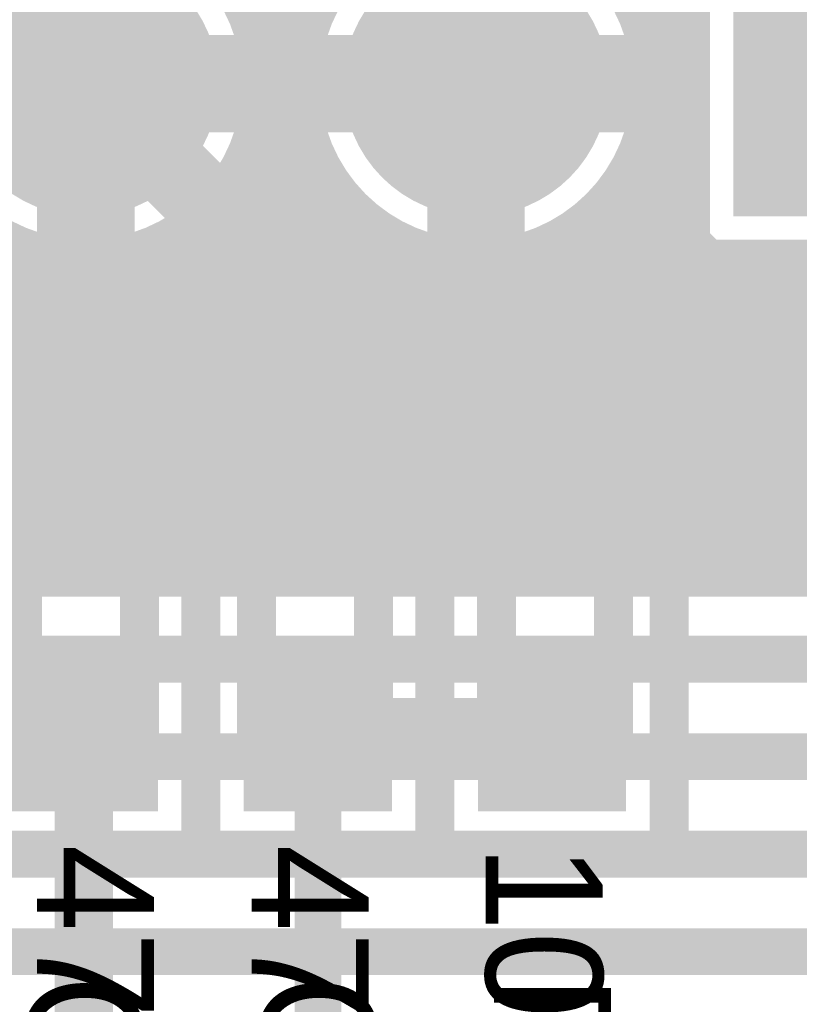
# Model space of a CAD drawing. Extents: x 7.17 to 14.1, y 4 to 11.75.
# Tile 143 of 189: x 10.33 to 10.53, y 8 to 8.25. Entities that reach past the tile are written whole.
import ezdxf

# ---------------------------------------------------------------- set-up
doc = ezdxf.new("R2010")
doc.units = 0
doc.layers.get('0').update_dxf_attribs({"linetype": 'CONTINUOUS'})
for name, color, linetype in [('BOTTOMLAYER', 5, 'CONTINUOUS'), ('BOTTOMSOLDER', 6, 'CONTINUOUS'), ('MECHANICAL1', 6, 'CONTINUOUS'), ('MECHANICAL7', 56, 'CONTINUOUS'), ('MULTILAYER', 9, 'CONTINUOUS'), ('TOPLAYER', 1, 'CONTINUOUS'), ('TOPOVERLAY', 2, 'CONTINUOUS'), ('TOPPASTE', 8, 'CONTINUOUS'), ('TOPSOLDER', 216, 'CONTINUOUS')]:
    doc.layers.add(name, color=color, linetype=linetype)

# ---------------------------------------------------------------- blocks, each defined once
blk = doc.blocks.new('HDR_10_91')
at = {"layer": 'BOTTOMSOLDER', "const_width": 0.034}
for points in [[(-0.017, -0.1, 1), (0.017, -0.1, 1)], [(-0.017, -0.2, 1), (0.017, -0.2, 1)]]:
    blk.add_lwpolyline(points, format="xyb", close=True, dxfattribs=at)
at = {"layer": 'BOTTOMSOLDER'}
blk.add_solid([(-0.034, 0.034), (-0.034, -0.034), (0.034, 0.034), (0.034, -0.034)], dxfattribs=at)
at = {"layer": 'MULTILAYER', "const_width": 0.03}
for points in [[(-0.015, -0.1, 1), (0.015, -0.1, 1)], [(-0.015, -0.2, 1), (0.015, -0.2, 1)]]:
    blk.add_lwpolyline(points, format="xyb", close=True, dxfattribs=at)
at = {"layer": 'MULTILAYER'}
blk.add_solid([(-0.03, 0.03), (-0.03, -0.03), (0.03, 0.03), (0.03, -0.03)], dxfattribs=at)
at = {"layer": 'TOPOVERLAY', "const_width": 0.01}
blk.add_lwpolyline([(0.05, -0.95), (0.05, 0.05)], dxfattribs=at)
at = {"layer": 'TOPSOLDER', "const_width": 0.034}
for points in [[(-0.017, -0.1, 1), (0.017, -0.1, 1)], [(-0.017, -0.2, 1), (0.017, -0.2, 1)]]:
    blk.add_lwpolyline(points, format="xyb", close=True, dxfattribs=at)
at = {"layer": 'TOPSOLDER'}
blk.add_solid([(-0.034, 0.034), (-0.034, -0.034), (0.034, 0.034), (0.034, -0.034)], dxfattribs=at)
blk = doc.blocks.new('0603_114')
at = {"layer": 'MECHANICAL1', "const_width": 0.01}
for points in [[(-0.000531, -0.014252), (-0.000531, 0.015748)], [(0.059468, 0.015748), (-0.000531, 0.015748)], [(0.059468, -0.014252), (0.059468, 0.015748)], [(0.059468, -0.014252), (-0.000531, -0.014252)]]:
    blk.add_lwpolyline(points, dxfattribs=at)
at = {"layer": 'MECHANICAL1', "const_width": 0.005}
for points in [[(-0.003031, 0.015748, 1), (0.001969, 0.015748, 1)], [(-0.003031, 0.015748, 1), (0.001969, 0.015748, 1)], [(0.056968, 0.015748, 1), (0.061968, 0.015748, 1)], [(0.056968, 0.015748, 1), (0.061968, 0.015748, 1)], [(-0.003031, -0.014252, 1), (0.001969, -0.014252, 1)], [(-0.003031, -0.014252, 1), (0.001969, -0.014252, 1)], [(0.056968, -0.014252, 1), (0.061968, -0.014252, 1)], [(0.056968, -0.014252, 1), (0.061968, -0.014252, 1)]]:
    blk.add_lwpolyline(points, format="xyb", close=True, dxfattribs=at)
at = {"layer": 'TOPLAYER'}
for points in [[(-0.015, -0.015), (0.015, -0.015), (-0.015, 0.015), (0.015, 0.015)], [(0.045, -0.015), (0.075, -0.015), (0.045, 0.015), (0.075, 0.015)]]:
    blk.add_solid(points, dxfattribs=at)
at = {"layer": 'TOPOVERLAY', "const_width": 0.01}
for points in [[(-0.03, 0), (-0.03, 0.03)], [(0.09, 0.03), (-0.03, 0.03)], [(0.09, -0.03), (0.09, 0.03)], [(-0.03, -0.03), (-0.03, 0)], [(0.09, -0.03), (-0.03, -0.03)]]:
    blk.add_lwpolyline(points, dxfattribs=at)
at = {"layer": 'TOPOVERLAY', "const_width": 0.005}
for points in [[(-0.0325, 0.03, 1), (-0.0275, 0.03, 1)], [(-0.0325, 0.03, 1), (-0.0275, 0.03, 1)], [(0.0875, 0.03, 1), (0.0925, 0.03, 1)], [(0.0875, 0.03, 1), (0.0925, 0.03, 1)], [(-0.0325, 0, 1), (-0.0275, 0, 1)], [(-0.0325, 0, 1), (-0.0275, 0, 1)], [(-0.0325, -0.03, 1), (-0.0275, -0.03, 1)], [(-0.0325, -0.03, 1), (-0.0275, -0.03, 1)], [(0.0875, -0.03, 1), (0.0925, -0.03, 1)], [(0.0875, -0.03, 1), (0.0925, -0.03, 1)]]:
    blk.add_lwpolyline(points, format="xyb", close=True, dxfattribs=at)
at = {"layer": 'TOPPASTE'}
for points in [[(-0.015, -0.015), (0.015, -0.015), (-0.015, 0.015), (0.015, 0.015)], [(0.045, -0.015), (0.075, -0.015), (0.045, 0.015), (0.075, 0.015)]]:
    blk.add_solid(points, dxfattribs=at)
at = {"layer": 'TOPSOLDER'}
for points in [[(-0.019, -0.019), (0.019, -0.019), (-0.019, 0.019), (0.019, 0.019)], [(0.041, -0.019), (0.079, -0.019), (0.041, 0.019), (0.079, 0.019)]]:
    blk.add_solid(points, dxfattribs=at)
blk = doc.blocks.new('0603_115')
at = {"layer": 'MECHANICAL1', "const_width": 0.01}
for points in [[(-0.000531, 0.015748), (-0.000531, -0.014252)], [(-0.000531, 0.015748), (0.059468, 0.015748)], [(0.059468, 0.015748), (0.059468, -0.014252)], [(-0.000531, -0.014252), (0.059468, -0.014252)]]:
    blk.add_lwpolyline(points, dxfattribs=at)
at = {"layer": 'MECHANICAL1', "const_width": 0.005}
for points in [[(-0.003031, 0.015748, 1), (0.001969, 0.015748, 1)], [(-0.003031, 0.015748, 1), (0.001969, 0.015748, 1)], [(0.056968, 0.015748, 1), (0.061968, 0.015748, 1)], [(0.056968, 0.015748, 1), (0.061968, 0.015748, 1)], [(-0.003031, -0.014252, 1), (0.001969, -0.014252, 1)], [(-0.003031, -0.014252, 1), (0.001969, -0.014252, 1)], [(0.056968, -0.014252, 1), (0.061968, -0.014252, 1)], [(0.056968, -0.014252, 1), (0.061968, -0.014252, 1)]]:
    blk.add_lwpolyline(points, format="xyb", close=True, dxfattribs=at)
at = {"layer": 'TOPLAYER'}
for points in [[(-0.015, -0.015), (0.015, -0.015), (-0.015, 0.015), (0.015, 0.015)], [(0.045, -0.015), (0.075, -0.015), (0.045, 0.015), (0.075, 0.015)]]:
    blk.add_solid(points, dxfattribs=at)
at = {"layer": 'TOPOVERLAY', "const_width": 0.01}
for points in [[(-0.03, 0.03), (-0.03, 0)], [(-0.03, 0.03), (0.09, 0.03)], [(0.09, 0.03), (0.09, -0.03)], [(-0.03, 0), (-0.03, -0.03)], [(-0.03, -0.03), (0.09, -0.03)]]:
    blk.add_lwpolyline(points, dxfattribs=at)
at = {"layer": 'TOPOVERLAY', "const_width": 0.005}
for points in [[(-0.0325, 0.03, 1), (-0.0275, 0.03, 1)], [(-0.0325, 0.03, 1), (-0.0275, 0.03, 1)], [(0.0875, 0.03, 1), (0.0925, 0.03, 1)], [(0.0875, 0.03, 1), (0.0925, 0.03, 1)], [(-0.0325, 0, 1), (-0.0275, 0, 1)], [(-0.0325, 0, 1), (-0.0275, 0, 1)], [(-0.0325, -0.03, 1), (-0.0275, -0.03, 1)], [(-0.0325, -0.03, 1), (-0.0275, -0.03, 1)], [(0.0875, -0.03, 1), (0.0925, -0.03, 1)], [(0.0875, -0.03, 1), (0.0925, -0.03, 1)]]:
    blk.add_lwpolyline(points, format="xyb", close=True, dxfattribs=at)
at = {"layer": 'TOPPASTE'}
for points in [[(-0.015, -0.015), (0.015, -0.015), (-0.015, 0.015), (0.015, 0.015)], [(0.045, -0.015), (0.075, -0.015), (0.045, 0.015), (0.075, 0.015)]]:
    blk.add_solid(points, dxfattribs=at)
at = {"layer": 'TOPSOLDER'}
for points in [[(-0.019, -0.019), (0.019, -0.019), (-0.019, 0.019), (0.019, 0.019)], [(0.041, -0.019), (0.079, -0.019), (0.041, 0.019), (0.079, 0.019)]]:
    blk.add_solid(points, dxfattribs=at)
blk = doc.blocks.new('0603_116')
at = {"layer": 'MECHANICAL1', "const_width": 0.01}
for points in [[(-0.000531, 0.015748), (-0.000531, -0.014252)], [(-0.000531, 0.015748), (0.059468, 0.015748)], [(0.059468, 0.015748), (0.059468, -0.014252)], [(-0.000531, -0.014252), (0.059468, -0.014252)]]:
    blk.add_lwpolyline(points, dxfattribs=at)
at = {"layer": 'MECHANICAL1', "const_width": 0.005}
for points in [[(-0.003031, 0.015748, 1), (0.001969, 0.015748, 1)], [(-0.003031, 0.015748, 1), (0.001969, 0.015748, 1)], [(0.056968, 0.015748, 1), (0.061968, 0.015748, 1)], [(0.056968, 0.015748, 1), (0.061968, 0.015748, 1)], [(-0.003031, -0.014252, 1), (0.001969, -0.014252, 1)], [(-0.003031, -0.014252, 1), (0.001969, -0.014252, 1)], [(0.056968, -0.014252, 1), (0.061968, -0.014252, 1)], [(0.056968, -0.014252, 1), (0.061968, -0.014252, 1)]]:
    blk.add_lwpolyline(points, format="xyb", close=True, dxfattribs=at)
at = {"layer": 'TOPLAYER'}
for points in [[(-0.015, -0.015), (0.015, -0.015), (-0.015, 0.015), (0.015, 0.015)], [(0.045, -0.015), (0.075, -0.015), (0.045, 0.015), (0.075, 0.015)]]:
    blk.add_solid(points, dxfattribs=at)
at = {"layer": 'TOPOVERLAY', "const_width": 0.01}
for points in [[(-0.03, 0.03), (-0.03, 0)], [(-0.03, 0.03), (0.09, 0.03)], [(0.09, 0.03), (0.09, -0.03)], [(-0.03, 0), (-0.03, -0.03)], [(-0.03, -0.03), (0.09, -0.03)]]:
    blk.add_lwpolyline(points, dxfattribs=at)
at = {"layer": 'TOPOVERLAY', "const_width": 0.005}
for points in [[(-0.0325, 0.03, 1), (-0.0275, 0.03, 1)], [(-0.0325, 0.03, 1), (-0.0275, 0.03, 1)], [(0.0875, 0.03, 1), (0.0925, 0.03, 1)], [(0.0875, 0.03, 1), (0.0925, 0.03, 1)], [(-0.0325, 0, 1), (-0.0275, 0, 1)], [(-0.0325, 0, 1), (-0.0275, 0, 1)], [(-0.0325, -0.03, 1), (-0.0275, -0.03, 1)], [(-0.0325, -0.03, 1), (-0.0275, -0.03, 1)], [(0.0875, -0.03, 1), (0.0925, -0.03, 1)], [(0.0875, -0.03, 1), (0.0925, -0.03, 1)]]:
    blk.add_lwpolyline(points, format="xyb", close=True, dxfattribs=at)
at = {"layer": 'TOPPASTE'}
for points in [[(-0.015, -0.015), (0.015, -0.015), (-0.015, 0.015), (0.015, 0.015)], [(0.045, -0.015), (0.075, -0.015), (0.045, 0.015), (0.075, 0.015)]]:
    blk.add_solid(points, dxfattribs=at)
at = {"layer": 'TOPSOLDER'}
for points in [[(-0.019, -0.019), (0.019, -0.019), (-0.019, 0.019), (0.019, 0.019)], [(0.041, -0.019), (0.079, -0.019), (0.041, 0.019), (0.079, 0.019)]]:
    blk.add_solid(points, dxfattribs=at)

msp = doc.modelspace()

# ---------------------------------------------------------------- linework, layer by layer
at = {"layer": 'BOTTOMLAYER'}
for points, const_width in [([(10.263904, 8.396646), (10.403158, 8.257393)], 0.008), ([(10.38296, 8.254565), (10.520904, 8.392509)], 0.008), ([(10.507097, 8.11), (10.788614, 8.391518)], 0.008), ([(10.263904, 8.389575), (10.401024, 8.252455)], 0.008), ([(10.384787, 8.24932), (10.520904, 8.385438)], 0.008), ([(10.514168, 8.11), (10.79138, 8.387212)], 0.008), ([(10.521239, 8.11), (10.794534, 8.383295)], 0.008), ([(10.263904, 8.382504), (10.399436, 8.246972)], 0.008), ([(10.369904, 8.382571), (10.498404, 8.254071)], 0.008), ([(10.385998, 8.243461), (10.520904, 8.378367)], 0.008), ([(10.52831, 8.11), (10.798063, 8.379753)], 0.008), ([(10.369904, 8.3755), (10.498404, 8.246999)], 0.008), ([(10.342404, 8.2375), (10.342404, 8.2775)], 0.025), ([(10.442404, 8.2375), (10.442404, 8.2775)], 0.025), ([(10.498404, 8.1935), (10.498404, 8.2815)], 0.008), ([(10.482657, 8.255267), (10.498404, 8.271014)], 0.008), ([(10.484561, 8.2501), (10.498404, 8.263942)], 0.008), ([(10.381336, 8.258001), (10.398529, 8.240808)], 0.008), ([(10.48587, 8.244337), (10.498404, 8.256871)], 0.008), ([(10.48232, 8.256012), (10.498404, 8.239928)], 0.008), ([(10.386398, 8.23679), (10.400487, 8.250879)], 0.008), ([(10.486403, 8.237799), (10.498404, 8.2498)], 0.008), ([(10.385394, 8.246871), (10.398569, 8.233697)], 0.008), ([(10.302404, 8.2375), (10.342404, 8.2375)], 0.025), ([(10.342404, 8.1975), (10.342404, 8.2375)], 0.025), ([(10.342404, 8.2375), (10.382404, 8.2375)], 0.025), ([(10.402404, 8.2375), (10.442404, 8.2375)], 0.025), ([(10.442404, 8.1975), (10.442404, 8.2375)], 0.025), ([(10.442404, 8.2375), (10.482404, 8.2375)], 0.025), ([(10.48565, 8.245611), (10.498404, 8.232857)], 0.008), ([(10.385549, 8.22887), (10.39863, 8.24195)], 0.008), ([(10.485778, 8.230103), (10.498404, 8.242729)], 0.008), ([(10.386385, 8.23881), (10.400226, 8.224969)], 0.008), ([(10.486403, 8.237787), (10.498404, 8.225786)], 0.008), ([(10.38194, 8.218189), (10.398491, 8.23474)], 0.008), ([(10.482796, 8.22005), (10.498404, 8.235658)], 0.008), ([(10.386066, 8.232058), (10.407799, 8.210325)], 0.008), ([(10.485947, 8.231172), (10.498404, 8.218715)], 0.008), ([(10.280822, 8.11), (10.399332, 8.22851)], 0.008), ([(10.285118, 8.226939), (10.402057, 8.11)], 0.008), ([(10.379817, 8.11), (10.498404, 8.228587)], 0.008), ([(10.384912, 8.22614), (10.501053, 8.11)], 0.008), ([(10.484694, 8.225354), (10.498404, 8.211644)], 0.008), ([(10.283418, 8.221568), (10.394986, 8.11)], 0.008), ([(10.287893, 8.11), (10.40087, 8.222977)], 0.008), ([(10.386888, 8.11), (10.498404, 8.221516)], 0.008), ([(10.383132, 8.22085), (10.493982, 8.11)], 0.008), ([(10.482835, 8.220142), (10.498404, 8.204573)], 0.008), ([(10.28119, 8.216725), (10.387915, 8.11)], 0.008), ([(10.294964, 8.11), (10.402962, 8.217998)], 0.008), ([(10.380835, 8.216075), (10.48691, 8.11)], 0.008), ([(10.393959, 8.11), (10.498404, 8.214445)], 0.008), ([(10.480471, 8.215435), (10.498404, 8.197502)], 0.008), ([(10.278502, 8.212342), (10.380844, 8.11)], 0.008), ([(10.302035, 8.11), (10.405529, 8.213494)], 0.008), ([(10.378085, 8.211754), (10.479839, 8.11)], 0.008), ([(10.47766, 8.211175), (10.578835, 8.11)], 0.008), ([(10.309106, 8.11), (10.408528, 8.209422)], 0.008), ([(10.275391, 8.208382), (10.373773, 8.11)], 0.008), ([(10.374916, 8.207852), (10.472768, 8.11)], 0.008), ([(10.40103, 8.11), (10.498404, 8.207374)], 0.008), ([(10.474433, 8.207331), (10.571764, 8.11)], 0.008), ([(10.271874, 8.204827), (10.366702, 8.11)], 0.008), ([(10.316177, 8.11), (10.411934, 8.205757)], 0.008), ([(10.371342, 8.204355), (10.465697, 8.11)], 0.008), ([(10.470802, 8.203891), (10.564692, 8.11)], 0.008), ([(10.267953, 8.201678), (10.359631, 8.11)], 0.008), ([(10.323248, 8.11), (10.415745, 8.202496)], 0.008), ([(10.367362, 8.201264), (10.458626, 8.11)], 0.008), ([(10.415228, 8.202895), (10.508124, 8.11)], 0.008), ([(10.263611, 8.198948), (10.352559, 8.11)], 0.008), ([(10.318693, 8.200435), (10.409128, 8.11)], 0.008), ([(10.330319, 8.11), (10.419969, 8.199649)], 0.008), ([(10.362959, 8.198596), (10.451555, 8.11)], 0.008), ([(10.408102, 8.11), (10.498404, 8.200302)], 0.008), ([(10.466763, 8.200858), (10.557621, 8.11)], 0.008), ([(10.238395, 8.11), (10.325339, 8.196944)], 0.008), ([(10.258814, 8.196675), (10.345488, 8.11)], 0.008), ([(10.273751, 8.11), (10.361714, 8.197964)], 0.008), ([(10.33739, 8.11), (10.424637, 8.197247)], 0.008), ([(10.358092, 8.196392), (10.444484, 8.11)], 0.008), ([(10.372746, 8.11), (10.459854, 8.197108)], 0.008), ([(10.45736, 8.19612), (10.543479, 8.11)], 0.008), ([(10.462297, 8.198254), (10.55055, 8.11)], 0.008), ([(10.498404, 8.197502), (10.502406, 8.1935)], 0.008), ([(10.240744, 8.193531), (10.324275, 8.11)], 0.008), ([(10.245466, 8.11), (10.330584, 8.195118)], 0.008), ([(10.247545, 8.193801), (10.331346, 8.11)], 0.008), ([(10.252537, 8.11), (10.336443, 8.193906)], 0.008), ([(10.253496, 8.194921), (10.338417, 8.11)], 0.008), ([(10.259608, 8.11), (10.343114, 8.193506)], 0.008), ([(10.26668, 8.11), (10.351034, 8.194355)], 0.008), ([(10.331266, 8.194933), (10.416199, 8.11)], 0.008), ([(10.339686, 8.193584), (10.42327, 8.11)], 0.008), ([(10.344462, 8.11), (10.429804, 8.195343)], 0.008), ([(10.346637, 8.193704), (10.430342, 8.11)], 0.008), ([(10.351533, 8.11), (10.435567, 8.194034)], 0.008), ([(10.352693, 8.19472), (10.437413, 8.11)], 0.008), ([(10.358604, 8.11), (10.442105, 8.193501)], 0.008), ([(10.365675, 8.11), (10.449801, 8.194126)], 0.008), ([(10.415173, 8.11), (10.498673, 8.1935)], 0.008), ([(10.422244, 8.11), (10.505744, 8.1935)], 0.008), ([(10.429315, 8.11), (10.512815, 8.1935)], 0.008), ([(10.429873, 8.195322), (10.515195, 8.11)], 0.008), ([(10.436386, 8.11), (10.519886, 8.1935)], 0.008), ([(10.438601, 8.193665), (10.522266, 8.11)], 0.008), ([(10.443457, 8.11), (10.526957, 8.1935)], 0.008), ([(10.445712, 8.193625), (10.529337, 8.11)], 0.008), ([(10.450528, 8.11), (10.534028, 8.1935)], 0.008), ([(10.451876, 8.194532), (10.536408, 8.11)], 0.008), ([(10.457599, 8.11), (10.541099, 8.1935)], 0.008), ([(10.46467, 8.11), (10.54817, 8.1935)], 0.008), ([(10.471741, 8.11), (10.555241, 8.1935)], 0.008), ([(10.478813, 8.11), (10.562313, 8.1935)], 0.008), ([(10.485884, 8.11), (10.569384, 8.1935)], 0.008), ([(10.492955, 8.11), (10.576455, 8.1935)], 0.008), ([(10.498404, 8.1935), (10.586404, 8.1935)], 0.008), ([(10.500026, 8.11), (10.583526, 8.1935)], 0.008), ([(10.502406, 8.1935), (10.585906, 8.11)], 0.008), ([(10.509477, 8.1935), (10.592977, 8.11)], 0.008), ([(10.516548, 8.1935), (10.600048, 8.11)], 0.008), ([(10.523619, 8.1935), (10.607119, 8.11)], 0.008), ([(9.534624, 8.11), (10.73634, 8.11)], 0.008), ([(9.239904, 8.09), (10.744624, 8.09)], 0.012), ([(9.224904, 8.065), (10.764624, 8.065)], 0.012), ([(9.209904, 8.04), (10.779624, 8.04)], 0.012), ([(9.194904, 8.015), (10.792404, 8.015)], 0.012)]:
    msp.add_lwpolyline(points, dxfattribs=dict(at, const_width=const_width))
for points, const_width in [([(10.386404, 8.2375, 1), (10.298404, 8.2375, 1)], 0.008), ([(10.486404, 8.2375, 1), (10.398404, 8.2375, 1)], 0.008), ([(10.401158, 8.257393, 1), (10.405158, 8.257393, 1)], 0.004), ([(10.496404, 8.256871, 1), (10.500404, 8.256871, 1)], 0.004), ([(10.38096, 8.254565, 1), (10.38496, 8.254565, 1)], 0.004), ([(10.48032, 8.256012, 1), (10.48432, 8.256012, 1)], 0.004), ([(10.480657, 8.255267, 1), (10.484657, 8.255267, 1)], 0.004), ([(10.496404, 8.254071, 1), (10.500404, 8.254071, 1)], 0.004), ([(10.399024, 8.252455, 1), (10.403024, 8.252455, 1)], 0.004), ([(10.382786, 8.24932, 1), (10.386786, 8.24932, 1)], 0.004), ([(10.398487, 8.250879, 1), (10.402487, 8.250879, 1)], 0.004), ([(10.482561, 8.2501, 1), (10.486561, 8.2501, 1)], 0.004), ([(10.496404, 8.2498, 1), (10.500404, 8.2498, 1)], 0.004), ([(10.383394, 8.246871, 1), (10.387394, 8.246871, 1)], 0.004), ([(10.397436, 8.246972, 1), (10.401436, 8.246972, 1)], 0.004), ([(10.496404, 8.246999, 1), (10.500404, 8.246999, 1)], 0.004), ([(10.336154, 8.2375, 1), (10.348654, 8.2375, 1)], 0.0125), ([(10.336154, 8.2375, 1), (10.348654, 8.2375, 1)], 0.0125), ([(10.336154, 8.2375, 1), (10.348654, 8.2375, 1)], 0.0125), ([(10.336154, 8.2375, 1), (10.348654, 8.2375, 1)], 0.0125), ([(10.376154, 8.2375, 1), (10.388654, 8.2375, 1)], 0.0125), ([(10.396154, 8.2375, 1), (10.408654, 8.2375, 1)], 0.0125), ([(10.436154, 8.2375, 1), (10.448654, 8.2375, 1)], 0.0125), ([(10.436154, 8.2375, 1), (10.448654, 8.2375, 1)], 0.0125), ([(10.436154, 8.2375, 1), (10.448654, 8.2375, 1)], 0.0125), ([(10.436154, 8.2375, 1), (10.448654, 8.2375, 1)], 0.0125), ([(10.476154, 8.2375, 1), (10.488654, 8.2375, 1)], 0.0125), ([(10.48365, 8.245611, 1), (10.48765, 8.245611, 1)], 0.004), ([(10.48387, 8.244337, 1), (10.48787, 8.244337, 1)], 0.004), ([(10.383998, 8.243461, 1), (10.387998, 8.243461, 1)], 0.004), ([(10.39663, 8.24195, 1), (10.40063, 8.24195, 1)], 0.004), ([(10.496404, 8.242729, 1), (10.500404, 8.242729, 1)], 0.004), ([(10.384384, 8.23881, 1), (10.388385, 8.23881, 1)], 0.004), ([(10.396529, 8.240808, 1), (10.400529, 8.240808, 1)], 0.004), ([(10.496404, 8.239928, 1), (10.500404, 8.239928, 1)], 0.004), ([(10.384398, 8.23679, 1), (10.388398, 8.23679, 1)], 0.004), ([(10.384404, 8.2375, 1), (10.388404, 8.2375, 1)], 0.004), ([(10.396404, 8.2375, 1), (10.400404, 8.2375, 1)], 0.004), ([(10.484403, 8.237799, 1), (10.488403, 8.237799, 1)], 0.004), ([(10.484403, 8.237787, 1), (10.488403, 8.237787, 1)], 0.004), ([(10.484404, 8.2375, 1), (10.488404, 8.2375, 1)], 0.004), ([(10.396491, 8.23474, 1), (10.400491, 8.23474, 1)], 0.004), ([(10.496404, 8.235658, 1), (10.500404, 8.235658, 1)], 0.004), ([(10.384066, 8.232058, 1), (10.388066, 8.232058, 1)], 0.004), ([(10.396569, 8.233697, 1), (10.400569, 8.233697, 1)], 0.004), ([(10.496404, 8.232857, 1), (10.500404, 8.232857, 1)], 0.004), ([(10.383549, 8.22887, 1), (10.387549, 8.22887, 1)], 0.004), ([(10.483778, 8.230103, 1), (10.487778, 8.230103, 1)], 0.004), ([(10.483947, 8.231172, 1), (10.487947, 8.231172, 1)], 0.004), ([(10.397332, 8.22851, 1), (10.401332, 8.22851, 1)], 0.004), ([(10.496404, 8.228587, 1), (10.500404, 8.228587, 1)], 0.004), ([(10.382912, 8.22614, 1), (10.386912, 8.22614, 1)], 0.004), ([(10.398226, 8.224969, 1), (10.402226, 8.224969, 1)], 0.004), ([(10.482694, 8.225354, 1), (10.486694, 8.225354, 1)], 0.004), ([(10.496404, 8.225786, 1), (10.500404, 8.225786, 1)], 0.004), ([(10.39887, 8.222977, 1), (10.40287, 8.222977, 1)], 0.004), ([(10.496404, 8.221516, 1), (10.500404, 8.221516, 1)], 0.004), ([(10.381132, 8.22085, 1), (10.385132, 8.22085, 1)], 0.004), ([(10.480796, 8.22005, 1), (10.484796, 8.22005, 1)], 0.004), ([(10.480835, 8.220142, 1), (10.484835, 8.220142, 1)], 0.004), ([(10.496404, 8.218715, 1), (10.500404, 8.218715, 1)], 0.004), ([(10.37994, 8.218189, 1), (10.38394, 8.218189, 1)], 0.004), ([(10.400962, 8.217998, 1), (10.404962, 8.217998, 1)], 0.004), ([(10.378835, 8.216075, 1), (10.382835, 8.216075, 1)], 0.004), ([(10.478471, 8.215435, 1), (10.482471, 8.215435, 1)], 0.004), ([(10.496404, 8.214445, 1), (10.500404, 8.214445, 1)], 0.004), ([(10.376085, 8.211754, 1), (10.380085, 8.211754, 1)], 0.004), ([(10.403529, 8.213494, 1), (10.407529, 8.213494, 1)], 0.004), ([(10.47566, 8.211175, 1), (10.47966, 8.211175, 1)], 0.004), ([(10.496404, 8.211644, 1), (10.500404, 8.211644, 1)], 0.004), ([(10.405799, 8.210325, 1), (10.409799, 8.210325, 1)], 0.004), ([(10.406528, 8.209422, 1), (10.410528, 8.209422, 1)], 0.004), ([(10.336154, 8.1975, 1), (10.348654, 8.1975, 1)], 0.0125), ([(10.372916, 8.207852, 1), (10.376916, 8.207852, 1)], 0.004), ([(10.436154, 8.1975, 1), (10.448654, 8.1975, 1)], 0.0125), ([(10.472433, 8.207331, 1), (10.476433, 8.207331, 1)], 0.004), ([(10.496404, 8.207374, 1), (10.500404, 8.207374, 1)], 0.004), ([(10.369342, 8.204355, 1), (10.373342, 8.204355, 1)], 0.004), ([(10.409934, 8.205757, 1), (10.413934, 8.205757, 1)], 0.004), ([(10.468802, 8.203891, 1), (10.472802, 8.203891, 1)], 0.004), ([(10.496404, 8.204573, 1), (10.500404, 8.204573, 1)], 0.004), ([(10.365362, 8.201264, 1), (10.369362, 8.201264, 1)], 0.004), ([(10.413229, 8.202895, 1), (10.417229, 8.202895, 1)], 0.004), ([(10.413744, 8.202496, 1), (10.417744, 8.202496, 1)], 0.004), ([(10.360959, 8.198596, 1), (10.364959, 8.198596, 1)], 0.004), ([(10.417969, 8.199649, 1), (10.421969, 8.199649, 1)], 0.004), ([(10.464763, 8.200858, 1), (10.468763, 8.200858, 1)], 0.004), ([(10.496404, 8.200302, 1), (10.500404, 8.200302, 1)], 0.004), ([(10.323339, 8.196944, 1), (10.327339, 8.196944, 1)], 0.004), ([(10.356092, 8.196392, 1), (10.360092, 8.196392, 1)], 0.004), ([(10.359715, 8.197964, 1), (10.363715, 8.197964, 1)], 0.004), ([(10.422637, 8.197247, 1), (10.426637, 8.197247, 1)], 0.004), ([(10.45536, 8.19612, 1), (10.459359, 8.19612, 1)], 0.004), ([(10.457854, 8.197108, 1), (10.461854, 8.197108, 1)], 0.004), ([(10.460297, 8.198254, 1), (10.464297, 8.198254, 1)], 0.004), ([(10.496404, 8.197502, 1), (10.500404, 8.197502, 1)], 0.004), ([(10.496404, 8.197502, 1), (10.500404, 8.197502, 1)], 0.004), ([(10.328584, 8.195118, 1), (10.332584, 8.195118, 1)], 0.004), ([(10.329266, 8.194933, 1), (10.333267, 8.194933, 1)], 0.004), ([(10.334443, 8.193906, 1), (10.338443, 8.193906, 1)], 0.004), ([(10.337687, 8.193584, 1), (10.341686, 8.193584, 1)], 0.004), ([(10.341114, 8.193506, 1), (10.345114, 8.193506, 1)], 0.004), ([(10.344637, 8.193704, 1), (10.348638, 8.193704, 1)], 0.004), ([(10.349034, 8.194355, 1), (10.353034, 8.194355, 1)], 0.004), ([(10.350693, 8.19472, 1), (10.354693, 8.19472, 1)], 0.004), ([(10.427804, 8.195343, 1), (10.431804, 8.195343, 1)], 0.004), ([(10.427873, 8.195322, 1), (10.431873, 8.195322, 1)], 0.004), ([(10.433567, 8.194034, 1), (10.437567, 8.194034, 1)], 0.004), ([(10.436601, 8.193665, 1), (10.440601, 8.193665, 1)], 0.004), ([(10.440105, 8.193501, 1), (10.444105, 8.193501, 1)], 0.004), ([(10.443712, 8.193625, 1), (10.447712, 8.193625, 1)], 0.004), ([(10.447801, 8.194126, 1), (10.451801, 8.194126, 1)], 0.004), ([(10.449876, 8.194532, 1), (10.453876, 8.194532, 1)], 0.004), ([(10.496404, 8.1935, 1), (10.500404, 8.1935, 1)], 0.004), ([(10.496404, 8.1935, 1), (10.500404, 8.1935, 1)], 0.004), ([(10.496673, 8.1935, 1), (10.500673, 8.1935, 1)], 0.004), ([(10.500406, 8.1935, 1), (10.504406, 8.1935, 1)], 0.004), ([(10.500406, 8.1935, 1), (10.504406, 8.1935, 1)], 0.004), ([(10.503744, 8.1935, 1), (10.507744, 8.1935, 1)], 0.004), ([(10.507477, 8.1935, 1), (10.511477, 8.1935, 1)], 0.004), ([(10.510815, 8.1935, 1), (10.514815, 8.1935, 1)], 0.004), ([(10.514548, 8.1935, 1), (10.518548, 8.1935, 1)], 0.004), ([(10.517886, 8.1935, 1), (10.521886, 8.1935, 1)], 0.004), ([(10.521619, 8.1935, 1), (10.525619, 8.1935, 1)], 0.004), ([(10.524957, 8.1935, 1), (10.528957, 8.1935, 1)], 0.004), ([(10.321248, 8.11, 1), (10.325248, 8.11, 1)], 0.004), ([(10.322275, 8.11, 1), (10.326275, 8.11, 1)], 0.004), ([(10.328319, 8.11, 1), (10.332319, 8.11, 1)], 0.004), ([(10.329346, 8.11, 1), (10.333346, 8.11, 1)], 0.004), ([(10.335391, 8.11, 1), (10.339391, 8.11, 1)], 0.004), ([(10.336417, 8.11, 1), (10.340417, 8.11, 1)], 0.004), ([(10.342462, 8.11, 1), (10.346462, 8.11, 1)], 0.004), ([(10.343488, 8.11, 1), (10.347488, 8.11, 1)], 0.004), ([(10.349533, 8.11, 1), (10.353533, 8.11, 1)], 0.004), ([(10.350559, 8.11, 1), (10.35456, 8.11, 1)], 0.004), ([(10.356604, 8.11, 1), (10.360604, 8.11, 1)], 0.004), ([(10.357631, 8.11, 1), (10.361631, 8.11, 1)], 0.004), ([(10.363675, 8.11, 1), (10.367675, 8.11, 1)], 0.004), ([(10.364702, 8.11, 1), (10.368702, 8.11, 1)], 0.004), ([(10.370746, 8.11, 1), (10.374746, 8.11, 1)], 0.004), ([(10.371773, 8.11, 1), (10.375773, 8.11, 1)], 0.004), ([(10.377817, 8.11, 1), (10.381817, 8.11, 1)], 0.004), ([(10.378844, 8.11, 1), (10.382844, 8.11, 1)], 0.004), ([(10.384888, 8.11, 1), (10.388888, 8.11, 1)], 0.004), ([(10.385915, 8.11, 1), (10.389915, 8.11, 1)], 0.004), ([(10.391959, 8.11, 1), (10.395959, 8.11, 1)], 0.004), ([(10.392986, 8.11, 1), (10.396986, 8.11, 1)], 0.004), ([(10.39903, 8.11, 1), (10.40303, 8.11, 1)], 0.004), ([(10.400057, 8.11, 1), (10.404057, 8.11, 1)], 0.004), ([(10.406102, 8.11, 1), (10.410101, 8.11, 1)], 0.004), ([(10.407128, 8.11, 1), (10.411128, 8.11, 1)], 0.004), ([(10.413173, 8.11, 1), (10.417173, 8.11, 1)], 0.004), ([(10.414199, 8.11, 1), (10.418199, 8.11, 1)], 0.004), ([(10.420244, 8.11, 1), (10.424244, 8.11, 1)], 0.004), ([(10.421271, 8.11, 1), (10.42527, 8.11, 1)], 0.004), ([(10.427315, 8.11, 1), (10.431315, 8.11, 1)], 0.004), ([(10.428342, 8.11, 1), (10.432342, 8.11, 1)], 0.004), ([(10.434386, 8.11, 1), (10.438386, 8.11, 1)], 0.004), ([(10.435413, 8.11, 1), (10.439413, 8.11, 1)], 0.004), ([(10.441457, 8.11, 1), (10.445457, 8.11, 1)], 0.004), ([(10.442484, 8.11, 1), (10.446484, 8.11, 1)], 0.004), ([(10.448528, 8.11, 1), (10.452528, 8.11, 1)], 0.004), ([(10.449555, 8.11, 1), (10.453555, 8.11, 1)], 0.004), ([(10.455599, 8.11, 1), (10.459599, 8.11, 1)], 0.004), ([(10.456626, 8.11, 1), (10.460626, 8.11, 1)], 0.004), ([(10.46267, 8.11, 1), (10.46667, 8.11, 1)], 0.004), ([(10.463697, 8.11, 1), (10.467697, 8.11, 1)], 0.004), ([(10.469741, 8.11, 1), (10.473741, 8.11, 1)], 0.004), ([(10.470768, 8.11, 1), (10.474768, 8.11, 1)], 0.004), ([(10.476812, 8.11, 1), (10.480813, 8.11, 1)], 0.004), ([(10.477839, 8.11, 1), (10.481839, 8.11, 1)], 0.004), ([(10.483884, 8.11, 1), (10.487884, 8.11, 1)], 0.004), ([(10.48491, 8.11, 1), (10.48891, 8.11, 1)], 0.004), ([(10.490955, 8.11, 1), (10.494955, 8.11, 1)], 0.004), ([(10.491981, 8.11, 1), (10.495981, 8.11, 1)], 0.004), ([(10.498026, 8.11, 1), (10.502026, 8.11, 1)], 0.004), ([(10.499053, 8.11, 1), (10.503053, 8.11, 1)], 0.004), ([(10.505097, 8.11, 1), (10.509097, 8.11, 1)], 0.004), ([(10.506124, 8.11, 1), (10.510124, 8.11, 1)], 0.004), ([(10.512168, 8.11, 1), (10.516168, 8.11, 1)], 0.004), ([(10.513195, 8.11, 1), (10.517195, 8.11, 1)], 0.004), ([(10.519239, 8.11, 1), (10.523239, 8.11, 1)], 0.004), ([(10.520266, 8.11, 1), (10.524266, 8.11, 1)], 0.004), ([(10.52631, 8.11, 1), (10.53031, 8.11, 1)], 0.004)]:
    msp.add_lwpolyline(points, format="xyb", close=True, dxfattribs=dict(at, const_width=const_width))
at = {"layer": 'MECHANICAL1', "const_width": 0.01}
msp.add_lwpolyline([(9.599904, 8.1925), (10.584904, 8.1925)], dxfattribs=at)
at = {"layer": 'MECHANICAL7', "const_width": 0.01}
msp.add_lwpolyline([(9.592404, 8.1875), (10.592404, 8.1875)], dxfattribs=at)
at = {"layer": 'TOPLAYER'}
for points, const_width in [([(10.341904, 8.237), (10.342404, 8.2375)], 0.02), ([(10.341904, 8.13), (10.341904, 8.237)], 0.02), ([(10.342404, 8.2375), (10.401904, 8.178)], 0.02), ([(10.401904, 8.13), (10.401904, 8.178)], 0.02), ([(10.519904, 8.13), (10.542404, 8.1525)], 0.02), ([(10.461904, 8.13), (10.519904, 8.13)], 0.02), ([(10.281904, 8.07), (10.341904, 8.07)], 0.02), ([(10.401904, 8.07), (10.461904, 8.07)], 0.02), ([(10.341904, 7.86), (10.341904, 8.07)], 0.015), ([(10.401904, 7.980405), (10.401904, 8.07)], 0.012)]:
    msp.add_lwpolyline(points, dxfattribs=dict(at, const_width=const_width))
for points, const_width in [([(10.336904, 8.237, 1), (10.346904, 8.237, 1)], 0.01), ([(10.336904, 8.237, 1), (10.346904, 8.237, 1)], 0.01), ([(10.337404, 8.2375, 1), (10.347404, 8.2375, 1)], 0.01), ([(10.337404, 8.2375, 1), (10.347404, 8.2375, 1)], 0.01), ([(10.396904, 8.178, 1), (10.406904, 8.178, 1)], 0.01), ([(10.396904, 8.178, 1), (10.406904, 8.178, 1)], 0.01), ([(10.336904, 8.13, 1), (10.346904, 8.13, 1)], 0.01), ([(10.396904, 8.13, 1), (10.406904, 8.13, 1)], 0.01), ([(10.456904, 8.13, 1), (10.466904, 8.13, 1)], 0.01), ([(10.514904, 8.13, 1), (10.524904, 8.13, 1)], 0.01), ([(10.514904, 8.13, 1), (10.524904, 8.13, 1)], 0.01), ([(10.336904, 8.07, 1), (10.346904, 8.07, 1)], 0.01), ([(10.396904, 8.07, 1), (10.406904, 8.07, 1)], 0.01), ([(10.456904, 8.07, 1), (10.466904, 8.07, 1)], 0.01), ([(10.338154, 8.07, 1), (10.345654, 8.07, 1)], 0.0075), ([(10.398904, 8.07, 1), (10.404904, 8.07, 1)], 0.006)]:
    msp.add_lwpolyline(points, format="xyb", close=True, dxfattribs=dict(at, const_width=const_width))

# ---------------------------------------------------------------- block references
for name, p, rotation in [('HDR_10_91', (10.542404, 8.2375), 270), ('0603_116', (10.341904, 8.07), 90), ('0603_115', (10.401904, 8.07), 90), ('0603_114', (10.461904, 8.13), 270)]:
    msp.add_blockref(name, p, dxfattribs=dict(rotation=rotation))

# ---------------------------------------------------------------- texts
at = {"layer": 'MECHANICAL1'}
for s, p in [('47pF', (10.329904, 8.0425)), ('47pF', (10.384904, 8.0425)), ('100', (10.444904, 8.0425))]:
    msp.add_text(s, height=0.03, rotation=270, dxfattribs=at).set_placement(p)
at = {"layer": 'TOPOVERLAY'}
for s, p in [('C43', (10.327, 8.009)), ('C40', (10.387, 8.009)), ('R16', (10.447, 8.009))]:
    msp.add_text(s, height=0.03, rotation=270, dxfattribs=at).set_placement(p)

doc.saveas('drawing.dxf')
